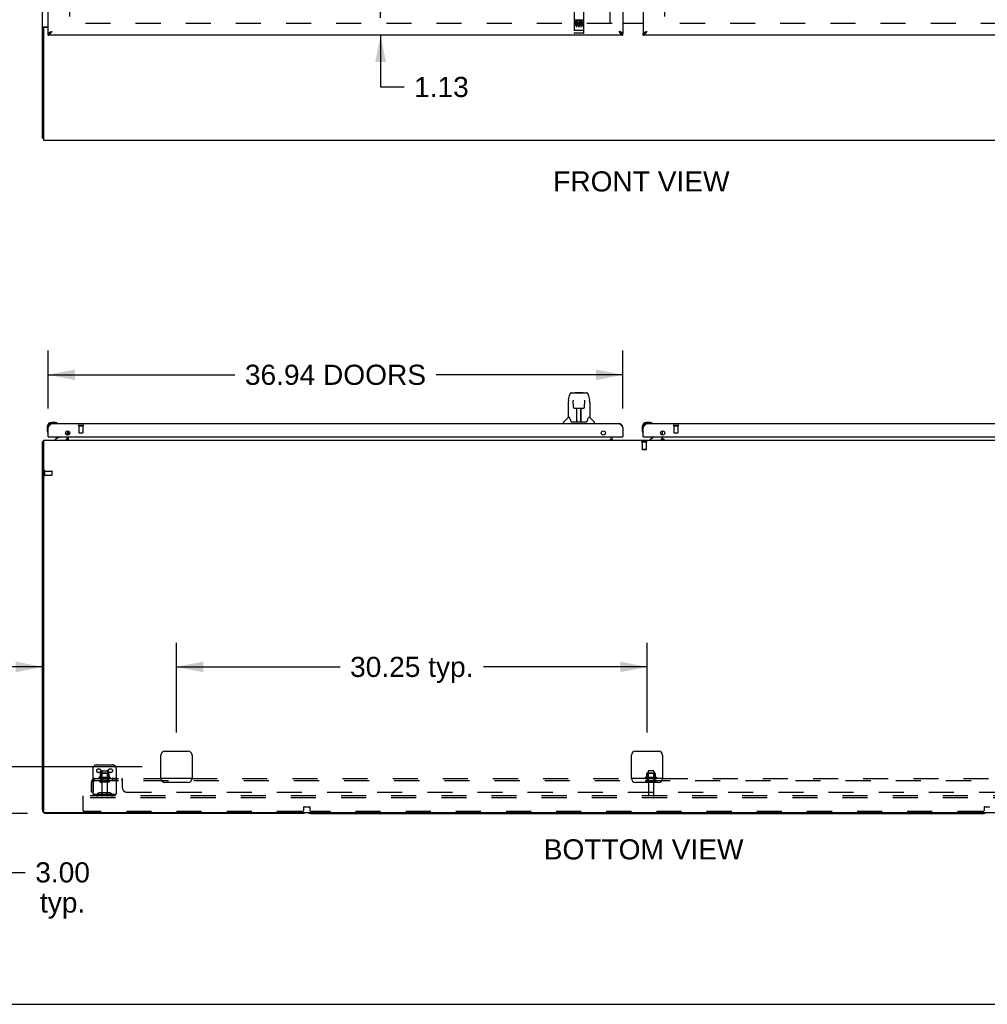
# Model space of a CAD drawing. Header units: inches. Extents: x 0 to 293, y 0 to 190.
# Tile 2 of 28: x 50 to 113, y 0 to 63. Entities that reach past the tile are written whole.
import ezdxf

# ---------------------------------------------------------------- set-up
doc = ezdxf.new("R2010")
doc.units = ezdxf.units.IN
doc.header["$LTSCALE"] = 16.12069
doc.header["$MEASUREMENT"] = 0
doc.linetypes.add('HIDDEN', pattern=[0.2, 0.1, -0.1])
doc.layers.get('0').update_dxf_attribs({"linetype": 'CONTINUOUS'})
for name, color, linetype in [('02___PRT_ALL_AXES', 7, 'CONTINUOUS'), ('DEFAULT_2', 8, 'HIDDEN'), ('DIMENSIONS', 7, 'CONTINUOUS')]:
    doc.layers.add(name, color=color, linetype=linetype)
doc.styles.get("Standard").update_dxf_attribs({"font": 'arial.ttf'})
doc.dimstyles.new('DIMSTYLE_1', dxfattribs={"dimtxt": 1.293103, "dimasz": 1.724138, "dimexe": 0.09, "dimexo": 0.07, "dimgap": 0.0375, "dimtad": 0, "dimtih": 1, "dimtoh": 1, "dimzin": 4, "dimdsep": 46, "dimtxsty": 'Standard', "dimblk": '_FILLED', "dimblk1": '_FILLED', "dimblk2": '_FILLED', "dimcen": 0.09, "dimazin": 1, "dimtfac": 1, "dimtofl": 0, "dimtmove": 0, "dimatfit": 3, "dimldrblk": '_FILLED', "dimfxl": 1, "dimtolj": 1, "dimtzin": 4, "dimarcsym": 0})

# ---------------------------------------------------------------- blocks, each defined once
blk = doc.blocks.new('_FILLED')
at = {"color": 0, "linetype": 'ByBlock'}
blk.add_solid([(0, 0), (-1, 0.2), (-1, -0.2)], dxfattribs=at)
blk = doc.blocks.new('*D10')
at = {"layer": 'DIMENSIONS', "color": 2, "linetype": 'Continuous'}
for p, q in [((73.533, 63.41), (73.533, 66.859)), ((73.533, 62.285), (73.533, 58.957)), ((73.533, 58.957), (75.041, 58.957))]:
    blk.add_line(p, q, dxfattribs=at)
at = {"layer": 'DIMENSIONS', "color": 2, "linetype": 'Continuous', "xscale": 1.724137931, "yscale": 1.724137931, "zscale": 1.724137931}
for p, rotation in [((73.533, 63.41), 270), ((73.533, 62.285), 90)]:
    blk.add_blockref('_FILLED', p, dxfattribs=dict(at, rotation=rotation))
at = {"layer": 'DIMENSIONS', "color": 2, "linetype": 'Continuous', "insert": (75.688, 59.604), "char_height": 1.2931, "width": 3.51397, "attachment_point": 1, "line_spacing_factor": 0.9}
blk.add_mtext('1.13', dxfattribs=at)
blk = doc.blocks.new('*D12')
at = {"layer": 'DIMENSIONS', "color": 2, "linetype": 'Continuous'}
for p, q in [((52.164, 38.283), (52.164, 42.011)), ((89.102, 38.283), (89.102, 42.011)), ((52.164, 40.459), (64.17, 40.459)), ((89.102, 40.459), (77.096, 40.459))]:
    blk.add_line(p, q, dxfattribs=at)
at = {"layer": 'DIMENSIONS', "color": 2, "linetype": 'Continuous', "xscale": 1.724137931, "yscale": 1.724137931, "zscale": 1.724137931, "rotation": 180}
blk.add_blockref('_FILLED', (52.164, 40.459), dxfattribs=at)
at = {"layer": 'DIMENSIONS', "color": 2, "linetype": 'Continuous', "xscale": 1.724137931, "yscale": 1.724137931, "zscale": 1.724137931}
blk.add_blockref('_FILLED', (89.102, 40.459), dxfattribs=at)
at = {"layer": 'DIMENSIONS', "color": 2, "linetype": 'Continuous', "insert": (70.633, 41.106), "char_height": 1.2931, "width": 11.63312, "attachment_point": 2, "line_spacing_factor": 0.9}
blk.add_mtext('36.94 DOORS', dxfattribs=at)
blk = doc.blocks.new('*D19')
at = {"layer": 'DIMENSIONS', "color": 2, "linetype": 'Continuous'}
for p, q in [((60.414, 17.471), (60.414, 23.237)), ((90.664, 17.471), (90.664, 23.237)), ((60.414, 21.685), (70.929, 21.685)), ((90.664, 21.685), (80.149, 21.685))]:
    blk.add_line(p, q, dxfattribs=at)
at = {"layer": 'DIMENSIONS', "color": 2, "linetype": 'Continuous', "xscale": 1.724137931, "yscale": 1.724137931, "zscale": 1.724137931, "rotation": 180}
blk.add_blockref('_FILLED', (60.414, 21.685), dxfattribs=at)
at = {"layer": 'DIMENSIONS', "color": 2, "linetype": 'Continuous', "xscale": 1.724137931, "yscale": 1.724137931, "zscale": 1.724137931}
blk.add_blockref('_FILLED', (90.664, 21.685), dxfattribs=at)
at = {"layer": 'DIMENSIONS', "color": 2, "linetype": 'Continuous', "insert": (75.539, 22.332), "char_height": 1.2931, "width": 7.92687, "attachment_point": 2, "line_spacing_factor": 0.9}
blk.add_mtext('30.25 typ.', dxfattribs=at)
blk = doc.blocks.new('*D20')
at = {"layer": 'DIMENSIONS', "color": 2, "linetype": 'Continuous'}
for p, q in [((60.414, 17.471), (60.414, 23.237)), ((51.789, 21.685), (46.815, 21.685)), ((60.414, 21.685), (63.862, 21.685))]:
    blk.add_line(p, q, dxfattribs=at)
at = {"layer": 'DIMENSIONS', "color": 2, "linetype": 'Continuous', "xscale": 1.724137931, "yscale": 1.724137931, "zscale": 1.724137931}
blk.add_blockref('_FILLED', (51.789, 21.685), dxfattribs=at)
at = {"layer": 'DIMENSIONS', "color": 2, "linetype": 'Continuous', "xscale": 1.724137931, "yscale": 1.724137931, "zscale": 1.724137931, "rotation": 180}
blk.add_blockref('_FILLED', (60.414, 21.685), dxfattribs=at)
at = {"layer": 'DIMENSIONS', "color": 2, "linetype": 'Continuous', "insert": (44.411, 22.332), "char_height": 1.2931, "width": 3.51397, "attachment_point": 2, "line_spacing_factor": 0.9}
blk.add_mtext('8.63\\Ptyp.', dxfattribs=at)
blk = doc.blocks.new('*D21')
at = {"layer": 'DIMENSIONS', "color": 2, "linetype": 'Continuous'}
for p, q in [((49.179, 15.265), (49.179, 18.713)), ((58.207, 15.265), (47.627, 15.265)), ((50.832, 12.265), (47.627, 12.265)), ((49.179, 12.265), (49.179, 8.48)), ((49.179, 8.48), (50.687, 8.48))]:
    blk.add_line(p, q, dxfattribs=at)
at = {"layer": 'DIMENSIONS', "color": 2, "linetype": 'Continuous', "xscale": 1.724137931, "yscale": 1.724137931, "zscale": 1.724137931}
for p, rotation in [((49.179, 15.265), 270), ((49.179, 12.265), 90)]:
    blk.add_blockref('_FILLED', p, dxfattribs=dict(at, rotation=rotation))
at = {"layer": 'DIMENSIONS', "color": 2, "linetype": 'Continuous', "insert": (53.091, 9.127), "char_height": 1.2931, "width": 3.51397, "attachment_point": 2, "line_spacing_factor": 0.9}
blk.add_mtext('3.00\\Ptyp.', dxfattribs=at)

msp = doc.modelspace()

# ---------------------------------------------------------------- linework, layer by layer
at = {"color": 7, "linetype": 'Continuous'}
for p, q in [((51.789, 55.66), (51.789, 139.41)), ((51.887, 62.779), (51.789, 62.779)), ((51.85, 62.817), (52.164, 62.817)), ((51.852, 62.723), (51.852, 55.535)), ((52.164, 62.785), (51.914, 62.785)), ((90.414, 63.03), (89.102, 63.03)), ((52.164, 62.285), (52.164, 62.389)), ((52.265, 62.418), (52.276, 62.424)), ((88.978, 62.431), (88.99, 62.424)), ((89.102, 62.285), (89.102, 62.389)), ((90.414, 62.285), (90.414, 62.389)), ((90.515, 62.418), (90.526, 62.424)), ((51.789, 55.66), (51.852, 55.66)), ((51.852, 55.535), (129.477, 55.535)), ((85.804, 39.291), (86.774, 39.291)), ((85.891, 39.291), (85.89, 39.291)), ((86.051, 39.311), (86.031, 39.291)), ((86.051, 39.311), (86.527, 39.311)), ((86.527, 39.311), (86.547, 39.291)), ((86.774, 39.291), (86.774, 39.291)), ((85.6, 38.688), (85.6, 37.716)), ((85.615, 38.831), (85.68, 39.136)), ((85.923, 38.779), (85.903, 38.779)), ((85.922, 38.815), (85.922, 38.812)), ((85.922, 38.812), (85.922, 38.807)), ((85.922, 38.807), (85.922, 38.8)), ((85.922, 38.8), (85.923, 38.789)), ((85.93, 38.385), (85.923, 38.789)), ((86.649, 38.385), (86.656, 38.797)), ((86.656, 38.805), (86.656, 38.81)), ((86.656, 38.797), (86.656, 38.805)), ((86.675, 38.779), (86.656, 38.779)), ((86.898, 39.136), (86.963, 38.831)), ((86.978, 38.688), (86.978, 37.716)), ((86.01, 38.307), (86.13, 38.307)), ((86.14, 37.461), (86.155, 38.308)), ((86.147, 37.892), (86.147, 38.307)), ((86.151, 38.082), (86.147, 38.082)), ((86.151, 38.071), (86.147, 38.071)), ((86.166, 38.308), (86.412, 38.308)), ((86.415, 37.441), (86.4, 38.308)), ((86.431, 38.082), (86.404, 38.082)), ((86.431, 38.071), (86.404, 38.071)), ((86.431, 37.441), (86.431, 38.307)), ((86.448, 38.307), (86.568, 38.307)), ((52.624, 37.383), (52.367, 37.383)), ((52.661, 37.38), (52.624, 37.383)), ((52.759, 37.336), (52.752, 37.338)), ((85.285, 37.323), (85.285, 37.385)), ((85.594, 37.71), (85.297, 37.413)), ((85.673, 37.716), (85.6, 37.716)), ((85.768, 37.464), (85.773, 37.457)), ((85.803, 37.441), (86.775, 37.441)), ((86.141, 37.513), (86.14, 37.487)), ((86.147, 37.441), (86.147, 37.445)), ((86.408, 37.842), (86.431, 37.842)), ((86.431, 37.838), (86.408, 37.838)), ((86.414, 37.487), (86.414, 37.513)), ((86.978, 37.716), (86.905, 37.716)), ((86.984, 37.71), (87.282, 37.413)), ((87.293, 37.323), (87.293, 37.385)), ((90.874, 37.383), (90.617, 37.383)), ((90.911, 37.38), (90.874, 37.383)), ((91.009, 37.336), (91.002, 37.338)), ((52.104, 37.12), (52.104, 36.863)), ((52.104, 36.863), (52.107, 36.825)), ((52.149, 36.734), (52.151, 36.728)), ((52.411, 37.323), (52.367, 37.323)), ((53.414, 36.586), (53.414, 36.852)), ((53.445, 36.848), (53.445, 36.589)), ((90.354, 37.12), (90.354, 36.863)), ((90.354, 36.863), (90.357, 36.825)), ((90.399, 36.734), (90.401, 36.728)), ((90.661, 37.323), (90.617, 37.323)), ((91.664, 36.586), (91.664, 36.852)), ((51.789, 12.515), (51.789, 36.14)), ((51.789, 36.14), (51.852, 36.14)), ((51.85, 36.178), (51.852, 36.176)), ((51.852, 36.265), (51.852, 12.39)), ((51.852, 36.265), (129.477, 36.265)), ((52.184, 36.469), (52.164, 36.469)), ((52.844, 36.442), (52.606, 36.304)), ((52.606, 36.265), (52.606, 36.304)), ((53.283, 36.695), (53.364, 36.615)), ((53.383, 36.287), (53.389, 36.281)), ((53.393, 36.469), (53.393, 36.422)), ((53.414, 36.39), (53.414, 36.469)), ((53.445, 36.469), (53.445, 36.265)), ((88.325, 36.293), (88.325, 36.34)), ((88.325, 36.34), (88.414, 36.34)), ((88.414, 36.293), (88.325, 36.293)), ((88.414, 36.265), (88.414, 36.469)), ((88.455, 36.265), (88.414, 36.306)), ((89.082, 36.469), (89.102, 36.469)), ((90.434, 36.469), (90.414, 36.469)), ((91.094, 36.442), (90.856, 36.304)), ((90.856, 36.265), (90.856, 36.304)), ((91.533, 36.695), (91.614, 36.615)), ((91.664, 36.306), (91.623, 36.265)), ((91.643, 36.469), (91.643, 36.422)), ((91.664, 36.265), (91.664, 36.469)), ((91.664, 36.34), (91.753, 36.34)), ((91.753, 36.293), (91.664, 36.293)), ((91.753, 36.34), (91.753, 36.293)), ((59.414, 14.515), (59.414, 16.015)), ((59.664, 16.265), (61.164, 16.265)), ((61.414, 16.015), (61.414, 14.515)), ((89.664, 14.515), (89.664, 16.015)), ((89.914, 16.265), (91.414, 16.265)), ((91.664, 16.015), (91.664, 14.515)), ((90.637, 14.84), (90.637, 14.612)), ((91.17, 14.851), (90.659, 14.851)), ((91.067, 15.015), (90.761, 15.015)), ((91.192, 14.84), (91.192, 14.612)), ((61.164, 14.265), (59.664, 14.265)), ((91.414, 14.265), (89.914, 14.265)), ((51.914, 12.327), (129.352, 12.327)), ((68.539, 12.265), (52.039, 12.265)), ((69.039, 12.265), (112.289, 12.265)), ((0, 0), (293.103, 0))]:
    msp.add_line(p, q, dxfattribs=at)
at = {"color": 3, "linetype": 'Continuous'}
for p, q in [((89.102, 136.681), (89.102, 62.389)), ((52.164, 62.389), (52.164, 66.785)), ((90.414, 66.785), (90.414, 62.389)), ((89.102, 63.05), (90.414, 63.05)), ((89.102, 62.285), (52.164, 62.285)), ((52.379, 62.52), (52.411, 62.532)), ((127.352, 62.285), (90.414, 62.285)), ((90.629, 62.52), (90.661, 62.532)), ((52.164, 36.469), (52.164, 37.076)), ((52.411, 37.323), (88.855, 37.323)), ((89.102, 37.076), (89.102, 36.469)), ((90.414, 36.469), (90.414, 37.076)), ((90.661, 37.323), (127.105, 37.323)), ((52.184, 36.469), (89.082, 36.469)), ((90.434, 36.469), (127.332, 36.469)), ((61.414, 14.515), (59.414, 14.515)), ((91.664, 14.515), (89.664, 14.515))]:
    msp.add_line(p, q, dxfattribs=at)
at = {"color": 7, "linetype": 'Continuous'}
for points in [[(51.85, 62.817), (51.848, 62.815), (51.845, 62.814), (51.842, 62.812), (51.839, 62.81), (51.836, 62.809), (51.832, 62.807), (51.828, 62.806), (51.824, 62.804), (51.821, 62.803), (51.817, 62.801), (51.813, 62.8), (51.81, 62.798), (51.807, 62.797), (51.804, 62.796), (51.801, 62.794), (51.798, 62.792), (51.796, 62.791), (51.794, 62.789), (51.793, 62.788), (51.791, 62.786), (51.79, 62.784), (51.79, 62.783), (51.789, 62.781), (51.789, 62.779)], [(52.164, 62.389), (52.175, 62.39), (52.187, 62.391), (52.198, 62.393), (52.209, 62.395), (52.22, 62.398), (52.231, 62.402), (52.243, 62.407), (52.254, 62.412), (52.265, 62.418)], [(52.276, 62.424), (52.287, 62.431), (52.299, 62.439), (52.31, 62.447), (52.321, 62.455), (52.332, 62.464), (52.343, 62.473), (52.355, 62.482), (52.366, 62.492), (52.377, 62.502), (52.388, 62.512), (52.4, 62.522), (52.411, 62.532)], [(52.28, 62.427), (52.284, 62.432), (52.289, 62.439), (52.295, 62.446), (52.302, 62.454), (52.31, 62.461), (52.318, 62.468), (52.327, 62.475), (52.336, 62.482), (52.346, 62.489), (52.356, 62.496), (52.367, 62.503), (52.377, 62.511), (52.388, 62.518), (52.4, 62.525), (52.411, 62.532)], [(88.855, 62.532), (88.866, 62.522), (88.878, 62.512), (88.889, 62.502), (88.9, 62.492), (88.911, 62.482), (88.922, 62.473), (88.934, 62.464), (88.945, 62.455), (88.956, 62.447), (88.967, 62.439), (88.978, 62.431)], [(88.986, 62.427), (88.982, 62.432), (88.977, 62.439), (88.97, 62.446), (88.964, 62.454), (88.956, 62.461), (88.948, 62.468), (88.939, 62.475), (88.93, 62.482), (88.92, 62.489), (88.91, 62.496), (88.899, 62.503), (88.888, 62.511), (88.877, 62.518), (88.866, 62.525), (88.855, 62.532)], [(88.99, 62.424), (89.001, 62.418), (89.012, 62.412), (89.023, 62.407), (89.034, 62.402), (89.046, 62.398), (89.057, 62.395), (89.068, 62.393), (89.079, 62.391), (89.091, 62.39), (89.102, 62.389)], [(90.414, 62.389), (90.425, 62.39), (90.437, 62.391), (90.448, 62.393), (90.459, 62.395), (90.47, 62.398), (90.481, 62.402), (90.493, 62.407), (90.504, 62.412), (90.515, 62.418)], [(90.526, 62.424), (90.537, 62.431), (90.549, 62.439), (90.56, 62.447), (90.571, 62.455), (90.582, 62.464), (90.593, 62.473), (90.605, 62.482), (90.616, 62.492), (90.627, 62.502), (90.638, 62.512), (90.65, 62.522), (90.661, 62.532)], [(90.53, 62.427), (90.534, 62.432), (90.539, 62.439), (90.545, 62.446), (90.552, 62.454), (90.56, 62.461), (90.568, 62.468), (90.577, 62.475), (90.586, 62.482), (90.596, 62.489), (90.606, 62.496), (90.617, 62.503), (90.627, 62.511), (90.638, 62.518), (90.65, 62.525), (90.661, 62.532)], [(85.804, 39.291), (85.8, 39.291), (85.785, 39.289), (85.77, 39.284), (85.756, 39.278), (85.744, 39.269), (85.733, 39.259), (85.724, 39.248), (85.715, 39.236), (85.708, 39.222), (85.701, 39.207), (85.695, 39.191), (85.689, 39.172), (85.684, 39.151), (85.68, 39.136)], [(86.874, 39.214), (86.868, 39.226), (86.862, 39.238), (86.854, 39.248), (86.846, 39.258), (86.837, 39.267), (86.826, 39.275), (86.814, 39.282), (86.802, 39.287), (86.789, 39.29), (86.774, 39.291)], [(85.615, 38.831), (85.609, 38.799), (85.604, 38.757), (85.601, 38.715), (85.6, 38.688)], [(85.922, 38.82), (85.922, 38.82), (85.922, 38.82), (85.922, 38.819), (85.922, 38.819), (85.922, 38.818), (85.922, 38.817), (85.922, 38.815)], [(86.656, 38.81), (86.656, 38.814), (86.657, 38.815), (86.657, 38.817), (86.657, 38.818), (86.657, 38.819), (86.657, 38.82), (86.657, 38.82)], [(86.898, 39.136), (86.895, 39.149), (86.89, 39.168), (86.885, 39.185), (86.88, 39.2), (86.874, 39.214)], [(86.978, 38.687), (86.978, 38.715), (86.975, 38.758), (86.969, 38.8), (86.963, 38.831)], [(85.93, 38.385), (85.931, 38.373), (85.934, 38.36), (85.94, 38.348), (85.947, 38.337), (85.956, 38.327), (85.966, 38.319), (85.977, 38.313), (85.989, 38.309), (86.002, 38.307), (86.009, 38.307)], [(86.13, 38.307), (86.133, 38.307), (86.142, 38.307), (86.151, 38.307), (86.16, 38.308), (86.166, 38.308)], [(86.412, 38.308), (86.42, 38.308), (86.429, 38.307), (86.438, 38.307), (86.446, 38.307), (86.448, 38.307)], [(86.57, 38.307), (86.578, 38.307), (86.59, 38.31), (86.602, 38.314), (86.614, 38.32), (86.624, 38.328), (86.632, 38.338), (86.64, 38.349), (86.645, 38.361), (86.648, 38.374), (86.649, 38.385)], [(85.67, 37.716), (85.675, 37.707), (85.689, 37.679), (85.704, 37.643), (85.72, 37.601), (85.736, 37.552), (85.751, 37.504)], [(85.751, 37.504), (85.753, 37.496), (85.758, 37.483), (85.763, 37.473), (85.768, 37.464)], [(85.773, 37.457), (85.779, 37.451), (85.786, 37.446), (85.794, 37.442), (85.801, 37.441), (85.803, 37.441)], [(86.775, 37.441), (86.777, 37.441), (86.784, 37.442), (86.792, 37.445), (86.799, 37.45)], [(86.799, 37.45), (86.805, 37.456), (86.81, 37.464)], [(86.81, 37.464), (86.815, 37.472), (86.82, 37.483), (86.825, 37.496), (86.828, 37.504)], [(86.828, 37.504), (86.842, 37.55), (86.858, 37.598), (86.874, 37.641), (86.889, 37.677), (86.903, 37.706), (86.909, 37.716)], [(51.813, 36.159), (51.81, 36.158), (51.807, 36.156), (51.804, 36.155), (51.801, 36.154), (51.798, 36.152), (51.796, 36.151), (51.794, 36.149), (51.793, 36.148), (51.791, 36.146), (51.79, 36.145), (51.79, 36.143), (51.789, 36.141), (51.789, 36.14)], [(51.85, 36.178), (51.848, 36.176), (51.845, 36.174), (51.842, 36.172), (51.839, 36.17), (51.836, 36.168), (51.832, 36.166), (51.828, 36.165), (51.824, 36.163), (51.821, 36.162), (51.813, 36.159)], [(53.371, 36.295), (53.371, 36.295), (53.372, 36.295), (53.373, 36.295), (53.374, 36.295), (53.375, 36.294), (53.376, 36.293), (53.378, 36.292), (53.379, 36.291), (53.381, 36.289), (53.383, 36.287)], [(53.389, 36.281), (53.391, 36.279), (53.393, 36.277), (53.396, 36.275)], [(53.396, 36.275), (53.398, 36.272), (53.401, 36.27)], [(53.401, 36.27), (53.403, 36.269), (53.406, 36.267)], [(53.406, 36.267), (53.408, 36.266), (53.41, 36.265)]]:
    msp.add_lwpolyline(points, dxfattribs=at)
at = {"color": 3, "linetype": 'Continuous'}
for points in [[(51.931, 62.795), (51.926, 62.793), (51.924, 62.791), (51.922, 62.79), (51.92, 62.788), (51.918, 62.787), (51.917, 62.785)], [(51.945, 62.817), (51.945, 62.815), (51.945, 62.813), (51.945, 62.811), (51.944, 62.809), (51.944, 62.808), (51.943, 62.806), (51.942, 62.804), (51.94, 62.803), (51.939, 62.801), (51.937, 62.8), (51.935, 62.798), (51.933, 62.797), (51.931, 62.795)], [(52.164, 62.389), (52.165, 62.395), (52.166, 62.401), (52.169, 62.407), (52.173, 62.413), (52.177, 62.419), (52.183, 62.425), (52.19, 62.431), (52.197, 62.437), (52.206, 62.443), (52.215, 62.449), (52.225, 62.455), (52.236, 62.461), (52.248, 62.467), (52.261, 62.473)], [(52.164, 62.285), (52.175, 62.286), (52.187, 62.288), (52.198, 62.291), (52.209, 62.295), (52.22, 62.301), (52.231, 62.308), (52.243, 62.316), (52.254, 62.325), (52.265, 62.335), (52.276, 62.346), (52.287, 62.358), (52.299, 62.371), (52.31, 62.384)], [(52.261, 62.473), (52.274, 62.479), (52.287, 62.484), (52.302, 62.49), (52.316, 62.496), (52.331, 62.502), (52.347, 62.508), (52.363, 62.514), (52.379, 62.52)], [(52.31, 62.384), (52.321, 62.399), (52.332, 62.414), (52.343, 62.43), (52.355, 62.446), (52.366, 62.463), (52.377, 62.48), (52.388, 62.497), (52.4, 62.514), (52.411, 62.532)], [(89.005, 62.473), (88.992, 62.479), (88.978, 62.484), (88.964, 62.49), (88.95, 62.496), (88.934, 62.502), (88.919, 62.508), (88.903, 62.514), (88.887, 62.52), (88.855, 62.532)], [(88.855, 62.532), (88.866, 62.514), (88.878, 62.497), (88.889, 62.48), (88.9, 62.463), (88.911, 62.446), (88.922, 62.43), (88.934, 62.414), (88.945, 62.399)], [(88.945, 62.399), (88.956, 62.384), (88.967, 62.371), (88.978, 62.358), (88.99, 62.346), (89.001, 62.335), (89.012, 62.325), (89.023, 62.316), (89.034, 62.308), (89.046, 62.301), (89.057, 62.295), (89.068, 62.291), (89.079, 62.288), (89.091, 62.286), (89.102, 62.285)], [(89.102, 62.389), (89.101, 62.395), (89.1, 62.401), (89.097, 62.407), (89.093, 62.413), (89.089, 62.419), (89.083, 62.425), (89.076, 62.431), (89.069, 62.437), (89.06, 62.443), (89.051, 62.449), (89.041, 62.455), (89.03, 62.461), (89.018, 62.467), (89.005, 62.473)], [(90.414, 62.389), (90.415, 62.395), (90.416, 62.401), (90.419, 62.407), (90.423, 62.413), (90.427, 62.419), (90.433, 62.425), (90.44, 62.431), (90.447, 62.437), (90.456, 62.443), (90.465, 62.449), (90.475, 62.455), (90.486, 62.461), (90.498, 62.467), (90.511, 62.473)], [(90.414, 62.285), (90.425, 62.286), (90.437, 62.288), (90.448, 62.291), (90.459, 62.295), (90.47, 62.301), (90.481, 62.308), (90.493, 62.316), (90.504, 62.325), (90.515, 62.335), (90.526, 62.346), (90.537, 62.358), (90.549, 62.371), (90.56, 62.384)], [(90.511, 62.473), (90.524, 62.479), (90.537, 62.484), (90.552, 62.49), (90.566, 62.496), (90.581, 62.502), (90.597, 62.508), (90.613, 62.514), (90.629, 62.52)], [(90.56, 62.384), (90.571, 62.399), (90.582, 62.414), (90.593, 62.43), (90.605, 62.446), (90.616, 62.463), (90.627, 62.48), (90.638, 62.497), (90.65, 62.514), (90.661, 62.532)], [(52.164, 37.076), (52.175, 37.094), (52.187, 37.111), (52.198, 37.128), (52.209, 37.146), (52.22, 37.162), (52.231, 37.178), (52.243, 37.194), (52.254, 37.209), (52.265, 37.224), (52.276, 37.237), (52.287, 37.25), (52.299, 37.262), (52.31, 37.273), (52.321, 37.283), (52.332, 37.292), (52.343, 37.3), (52.355, 37.307), (52.366, 37.313), (52.377, 37.317), (52.388, 37.32), (52.4, 37.322), (52.411, 37.323)], [(88.855, 37.323), (88.866, 37.322), (88.878, 37.32), (88.889, 37.317), (88.9, 37.313), (88.911, 37.307), (88.922, 37.3), (88.934, 37.292), (88.945, 37.283), (88.956, 37.273), (88.967, 37.262), (88.978, 37.25), (88.99, 37.237), (89.001, 37.224), (89.012, 37.209), (89.023, 37.194), (89.034, 37.178), (89.046, 37.162), (89.057, 37.146), (89.068, 37.128), (89.079, 37.111), (89.091, 37.094), (89.102, 37.076)], [(90.414, 37.076), (90.425, 37.094), (90.437, 37.111), (90.448, 37.128), (90.459, 37.146), (90.47, 37.162), (90.481, 37.178), (90.493, 37.194), (90.504, 37.209), (90.515, 37.224), (90.526, 37.237), (90.537, 37.25), (90.549, 37.262), (90.56, 37.273), (90.571, 37.283), (90.582, 37.292), (90.593, 37.3), (90.605, 37.307), (90.616, 37.313), (90.627, 37.317), (90.638, 37.32), (90.65, 37.322), (90.661, 37.323)]]:
    msp.add_lwpolyline(points, dxfattribs=at)
for centre in [(53.414, 36.719), (87.852, 36.719), (91.664, 36.719)]:
    msp.add_circle(centre, 0.133, dxfattribs=at)
at = {"color": 7, "linetype": 'Continuous'}
for centre, radius, start, end in [((51.914, 62.723), 0.0625, 90, 180), ((52.367, 37.12), 0.263, 90, 180), ((52.624, 37.133), 0.25, 59.11011, 90), ((52.744, 37.338), 0.015, 270, 353.62041), ((52.744, 37.334), 0.015, 6.37959, 59.11011), ((85.325, 37.385), 0.0394, 135, 180), ((85.608, 37.697), 0.0197, 90, 135), ((86.16, 37.46), 0.0197, 179, 269.92316), ((86.395, 37.46), 0.0197, 270.07713, 1), ((86.97, 37.697), 0.0197, 45, 90), ((87.254, 37.385), 0.0394, 0, 45), ((90.617, 37.12), 0.263, 90, 180), ((90.874, 37.133), 0.25, 59.11011, 90), ((90.994, 37.338), 0.015, 270, 353.62041), ((90.994, 37.334), 0.015, 6.37959, 59.11011), ((52.354, 36.863), 0.25, 180, 210.88989), ((52.153, 36.743), 0.015, 210.88989, 263.62041), ((52.149, 36.743), 0.015, 276.37959, 360), ((52.367, 37.12), 0.203, 90, 180), ((90.604, 36.863), 0.25, 180, 210.88989), ((90.403, 36.743), 0.015, 210.88989, 263.62041), ((90.399, 36.743), 0.015, 276.37959, 360), ((90.617, 37.12), 0.203, 90, 180), ((52.039, 36.015), 0.25, 138.60684, 139.23913), ((52.794, 36.528), 0.1, 300.09201, 323.45319), ((53.236, 36.422), 0.157, 270, 360), ((53.289, 36.39), 0.125, 270, 360), ((53.293, 36.544), 0.1, 27.01754, 45), ((91.044, 36.528), 0.1, 300.09201, 323.45319), ((91.486, 36.422), 0.157, 270, 360), ((91.543, 36.544), 0.1, 27.01754, 45), ((59.664, 16.015), 0.25, 90, 180), ((61.164, 16.015), 0.25, 0, 90), ((89.914, 16.015), 0.25, 90, 180), ((91.414, 16.015), 0.25, 0, 90), ((90.627, 14.631), 0.01, 293.96793, 360), ((90.647, 14.84), 0.01, 95.19383, 180), ((90.659, 14.709), 0.141, 90, 95.20805), ((90.761, 14.985), 0.03, 89.99999, 180), ((91.067, 14.985), 0.03, 0, 90.00001), ((91.17, 14.709), 0.141, 84.79195, 90), ((91.182, 14.84), 0.01, 0, 84.80617), ((91.202, 14.631), 0.01, 180, 246.03207), ((59.664, 14.515), 0.25, 180, 270), ((61.164, 14.515), 0.25, 270, 360), ((89.914, 14.515), 0.25, 180, 270), ((91.414, 14.515), 0.25, 270, 360), ((52.039, 12.515), 0.25, 180, 270), ((51.914, 12.39), 0.0625, 180, 270), ((68.539, 12.515), 0.25, 270, 311.40404), ((69.039, 12.515), 0.25, 228.59596, 270), ((112.289, 12.515), 0.25, 270, 311.40404)]:
    msp.add_arc(centre, radius, start, end, dxfattribs=at)
at = {"color": 3, "linetype": 'Continuous'}
for centre, radius, start, end in [((52.411, 37.076), 0.246, 90, 180), ((88.855, 37.076), 0.246, 0, 90), ((90.661, 37.076), 0.246, 90, 180), ((52.184, 36.489), 0.02, 180, 270), ((89.082, 36.489), 0.02, 270, 360), ((90.434, 36.489), 0.02, 180, 270)]:
    msp.add_arc(centre, radius, start, end, dxfattribs=at)
at = {"color": 7, "linetype": 'Continuous'}
for centre, major_axis, start_param, end_param in [((86.14, 37.48), (0.0394, 0), -1.369355, -1.264777), ((86.415, 37.48), (0, 0.0394), -3.447611, -3.141593)]:
    msp.add_ellipse(centre, major_axis=major_axis, ratio=1, start_param=start_param, end_param=end_param, dxfattribs=at)
at = {"layer": '02___PRT_ALL_AXES', "color": 8, "linetype": 'HIDDEN'}
for p, q in [((86.572, 63.246), (86.007, 63.246)), ((86.145, 63.124), (86.052, 63.124)), ((86.052, 63.124), (86.052, 63.082)), ((86.145, 63.082), (86.052, 63.082)), ((86.149, 63.038), (86.102, 63.038)), ((86.145, 62.997), (86.116, 62.997)), ((86.209, 62.953), (86.116, 62.953)), ((86.209, 62.911), (86.116, 62.911)), ((86.209, 62.953), (86.209, 62.911)), ((86.341, 62.959), (86.357, 62.92)), ((86.365, 63.088), (86.352, 63.07)), ((86.361, 63.113), (86.365, 63.112)), ((86.521, 63.124), (86.365, 63.124)), ((86.365, 63.124), (86.365, 63.112)), ((86.365, 63.088), (86.365, 62.911)), ((86.521, 62.911), (86.365, 62.911)), ((86.521, 63.082), (86.408, 63.082)), ((86.408, 63.082), (86.408, 63.038)), ((86.5, 63.038), (86.408, 63.038)), ((86.5, 62.996), (86.408, 62.996)), ((86.408, 62.996), (86.408, 62.953)), ((86.521, 62.953), (86.408, 62.953)), ((86.5, 63.038), (86.5, 62.996)), ((86.521, 63.124), (86.521, 63.082)), ((86.521, 62.953), (86.521, 62.911)), ((86.572, 62.418), (86.007, 62.418)), ((54.144, 37.176), (54.144, 36.729)), ((54.144, 37.176), (54.392, 37.176)), ((54.392, 37.176), (54.392, 36.729)), ((92.394, 37.176), (92.394, 36.729)), ((92.394, 37.176), (92.642, 37.176)), ((92.642, 37.176), (92.642, 36.729)), ((51.957, 34.016), (51.957, 34.264)), ((51.957, 34.264), (52.404, 34.264)), ((51.957, 34.016), (52.404, 34.016)), ((56.145, 14.585), (55.433, 14.585)), ((55.606, 14.985), (55.606, 14.39)), ((55.972, 14.985), (55.972, 14.39)), ((90.731, 14.851), (90.731, 14.39)), ((91.097, 14.851), (91.097, 14.39)), ((55.539, 14.515), (55.455, 14.515)), ((55.539, 14.515), (55.539, 14.39)), ((56.039, 14.515), (55.539, 14.515)), ((56.039, 14.39), (55.539, 14.39)), ((55.623, 14.221), (55.623, 13.42)), ((55.955, 14.221), (55.955, 13.42)), ((56.039, 14.515), (56.039, 14.39)), ((56.039, 14.515), (56.123, 14.515)), ((56.267, 14.515), (56.267, 14.39)), ((56.548, 14.515), (56.267, 14.515)), ((56.548, 14.39), (56.267, 14.39)), ((56.548, 14.515), (56.548, 14.39)), ((90.664, 14.515), (90.58, 14.515)), ((91.164, 14.515), (90.664, 14.515)), ((90.664, 14.515), (90.664, 14.39)), ((91.164, 14.39), (90.664, 14.39)), ((90.748, 14.221), (90.748, 13.42)), ((91.08, 14.221), (91.08, 13.42)), ((91.164, 14.515), (91.248, 14.515)), ((91.164, 14.515), (91.164, 14.39)), ((68.602, 12.515), (68.602, 12.682)), ((68.622, 12.702), (68.957, 12.702)), ((68.977, 12.682), (68.977, 12.515)), ((112.352, 12.515), (112.352, 12.682)), ((112.372, 12.702), (112.707, 12.702)), ((68.477, 12.39), (54.477, 12.39)), ((112.227, 12.39), (69.102, 12.39))]:
    msp.add_line(p, q, dxfattribs=at)
at = {"layer": '02___PRT_ALL_AXES', "color": 7, "linetype": 'Continuous'}
for p, q in [((91.27, 14.585), (90.558, 14.585)), ((90.731, 14.985), (90.731, 14.851)), ((91.097, 14.985), (91.097, 14.851))]:
    msp.add_line(p, q, dxfattribs=at)
at = {"layer": '02___PRT_ALL_AXES', "color": 8, "linetype": 'HIDDEN'}
for centre, radius, start, end in [((86.116, 62.975), 0.0644, 102.29948, 270.07752), ((86.116, 62.975), 0.0219, 89.90115, 270), ((86.145, 63.061), 0.0635, 270, 90), ((86.145, 63.06), 0.0219, 280.307, 90), ((86.315, 63.018), 0.107, 64.26362, 293.40274), ((86.315, 63.018), 0.0639, 54.88948, 293.40261), ((55.455, 14.553), 0.0384, 124.44966, 270), ((55.789, 13.984), 0.698, 113.96793, 120.66313), ((55.789, 13.984), 0.698, 59.33687, 66.03207), ((56.123, 14.553), 0.0384, 270, 55.55034), ((68.622, 12.682), 0.02, 90, 180), ((68.957, 12.682), 0.02, 0, 90), ((112.372, 12.682), 0.02, 90, 180), ((68.477, 12.515), 0.125, 270, 360), ((69.102, 12.515), 0.125, 180, 270), ((112.227, 12.515), 0.125, 270, 360)]:
    msp.add_arc(centre, radius, start, end, dxfattribs=at)
at = {"layer": '02___PRT_ALL_AXES', "color": 7, "linetype": 'Continuous'}
for centre, radius, start, end in [((52.367, 37.12), 0.263, 175.10153, 175.75782), ((52.367, 37.12), 0.263, 170.84979, 171.3733), ((90.617, 37.12), 0.263, 175.10153, 175.5324), ((90.617, 37.12), 0.263, 170.84979, 171.3733), ((90.58, 14.553), 0.0384, 124.44966, 270), ((90.914, 13.984), 0.698, 113.96793, 120.66313), ((90.914, 13.984), 0.698, 59.33687, 66.03207), ((91.248, 14.553), 0.0384, 270, 55.55034)]:
    msp.add_arc(centre, radius, start, end, dxfattribs=at)
at = {"layer": 'DEFAULT_2', "color": 8, "linetype": 'HIDDEN'}
for p, q in [((53.539, 136.035), (53.539, 63.036)), ((88.289, 63.05), (88.289, 136.02)), ((91.789, 136.02), (91.789, 63.05)), ((85.977, 64.173), (85.977, 62.448)), ((86.602, 62.448), (86.602, 64.173)), ((88.414, 63.035), (53.445, 63.035)), ((86.007, 63.246), (86.572, 63.246)), ((86.078, 63.23), (86.25, 63.23)), ((86.102, 63.115), (86.102, 62.809)), ((86.227, 63.115), (86.227, 62.809)), ((86.328, 63.23), (86.5, 63.23)), ((86.352, 63.115), (86.352, 62.809)), ((86.477, 63.115), (86.477, 62.809)), ((126.633, 63.035), (91.664, 63.035)), ((85.995, 62.577), (85.994, 62.577)), ((85.994, 62.577), (85.994, 62.577)), ((85.996, 62.576), (85.995, 62.577)), ((85.997, 62.576), (85.996, 62.576)), ((85.998, 62.576), (85.997, 62.576)), ((85.999, 62.576), (85.998, 62.576)), ((85.998, 62.576), (85.998, 62.576)), ((86, 62.576), (85.999, 62.576)), ((86.001, 62.576), (86, 62.576)), ((86.002, 62.576), (86.001, 62.576)), ((86.003, 62.576), (86.002, 62.576)), ((86.004, 62.576), (86.003, 62.576)), ((86.003, 62.576), (86.003, 62.576)), ((86.005, 62.576), (86.004, 62.576)), ((86.006, 62.576), (86.005, 62.576)), ((86.007, 62.576), (86.006, 62.576)), ((86.572, 62.576), (86.007, 62.576)), ((86.257, 62.418), (86.072, 62.418)), ((86.507, 62.418), (86.322, 62.418)), ((86.572, 62.576), (86.573, 62.576)), ((86.573, 62.576), (86.574, 62.576)), ((86.574, 62.576), (86.575, 62.576)), ((86.575, 62.576), (86.576, 62.576)), ((86.575, 62.576), (86.575, 62.576)), ((86.576, 62.576), (86.577, 62.576)), ((86.577, 62.576), (86.578, 62.576)), ((86.578, 62.576), (86.579, 62.576)), ((86.579, 62.576), (86.58, 62.576)), ((86.58, 62.576), (86.581, 62.576)), ((86.58, 62.576), (86.58, 62.576)), ((86.581, 62.576), (86.582, 62.576)), ((86.582, 62.576), (86.583, 62.576)), ((86.583, 62.576), (86.584, 62.577)), ((86.584, 62.577), (86.585, 62.577)), ((86.584, 62.577), (86.584, 62.577)), ((86.585, 62.577), (86.586, 62.577)), ((54.126, 37.219), (54.41, 37.219)), ((54.126, 37.176), (54.41, 37.176)), ((54.154, 36.719), (54.382, 36.719)), ((92.376, 37.219), (92.66, 37.219)), ((92.376, 37.176), (92.66, 37.176)), ((92.404, 36.719), (92.632, 36.719)), ((90.305, 36.145), (90.305, 36.127)), ((90.642, 36.145), (90.305, 36.145)), ((90.642, 36.127), (90.305, 36.127)), ((90.349, 36.127), (90.349, 35.655)), ((90.597, 36.127), (90.597, 35.655)), ((90.642, 36.145), (90.642, 36.127)), ((90.359, 35.645), (90.349, 35.655)), ((90.597, 35.655), (90.349, 35.655)), ((90.587, 35.645), (90.359, 35.645)), ((90.587, 35.645), (90.597, 35.655)), ((51.914, 33.998), (51.914, 34.282)), ((51.957, 33.998), (51.957, 34.282)), ((52.414, 34.026), (52.414, 34.254)), ((55.289, 15.39), (56.289, 15.39)), ((55.039, 15.14), (55.039, 13.39)), ((55.512, 14.84), (55.512, 14.612)), ((56.045, 14.851), (55.534, 14.851)), ((55.606, 14.831), (55.586, 14.851)), ((55.606, 14.535), (55.606, 14.831)), ((55.973, 14.831), (55.606, 14.831)), ((55.636, 15.015), (55.942, 15.015)), ((55.973, 14.831), (55.993, 14.851)), ((55.973, 14.535), (55.973, 14.831)), ((56.067, 14.84), (56.067, 14.612)), ((56.539, 15.14), (56.539, 13.39)), ((90.731, 14.831), (90.711, 14.851)), ((91.098, 14.831), (90.731, 14.831)), ((90.731, 14.535), (90.731, 14.831)), ((91.098, 14.831), (91.118, 14.851)), ((91.098, 14.535), (91.098, 14.831)), ((54.945, 13.64), (54.945, 14.278)), ((55.032, 14.461), (55.111, 14.364)), ((55.07, 14.39), (55.07, 14.515)), ((55.07, 14.515), (59.414, 14.515)), ((55.07, 14.39), (126.758, 14.39)), ((55.07, 13.64), (55.07, 14.278)), ((56.054, 14.284), (55.525, 14.284)), ((55.606, 14.535), (55.586, 14.515)), ((55.973, 14.535), (55.606, 14.535)), ((55.973, 14.535), (55.993, 14.515)), ((56.91, 14.39), (56.91, 14.515)), ((56.926, 14.375), (56.923, 14.379)), ((56.935, 14.48), (56.932, 14.488)), ((56.945, 13.89), (56.945, 14.461)), ((61.414, 14.515), (89.664, 14.515)), ((91.179, 14.284), (90.65, 14.284)), ((90.731, 14.535), (90.711, 14.515)), ((91.098, 14.535), (90.731, 14.535)), ((91.098, 14.535), (91.118, 14.515)), ((91.664, 14.515), (119.914, 14.515)), ((54.414, 13.265), (54.414, 13.39)), ((127.414, 13.39), (54.414, 13.39)), ((55.07, 13.64), (54.945, 13.64)), ((56.539, 13.494), (55.039, 13.494)), ((55.382, 13.562), (55.314, 13.513)), ((55.443, 13.478), (55.375, 13.429)), ((56.13, 13.584), (55.449, 13.584)), ((56.13, 13.48), (55.449, 13.48)), ((55.614, 13.584), (55.614, 13.48)), ((55.964, 13.584), (55.964, 13.48)), ((56.136, 13.478), (56.204, 13.429)), ((56.196, 13.562), (56.264, 13.513)), ((57.195, 13.64), (124.633, 13.64)), ((54.414, 12.452), (54.414, 13.265)), ((127.414, 13.265), (54.414, 13.265))]:
    msp.add_line(p, q, dxfattribs=at)
for points in [[(86.072, 63.229), (86.072, 63.229), (86.072, 63.229), (86.072, 63.229), (86.072, 63.229), (86.072, 63.229), (86.072, 63.229), (86.072, 63.229), (86.072, 63.229), (86.073, 63.229), (86.073, 63.229), (86.073, 63.229), (86.073, 63.229), (86.073, 63.229), (86.073, 63.229), (86.073, 63.229), (86.073, 63.229), (86.073, 63.229), (86.074, 63.229), (86.074, 63.23), (86.074, 63.23), (86.074, 63.23), (86.074, 63.23), (86.074, 63.23), (86.074, 63.23), (86.075, 63.23), (86.075, 63.23), (86.075, 63.23), (86.075, 63.23), (86.075, 63.23), (86.075, 63.23), (86.075, 63.23), (86.076, 63.23), (86.076, 63.23), (86.076, 63.23), (86.076, 63.23), (86.076, 63.23), (86.076, 63.23), (86.077, 63.23), (86.077, 63.23), (86.077, 63.23), (86.077, 63.23), (86.077, 63.23), (86.078, 63.23), (86.078, 63.23), (86.078, 63.23)], [(86.25, 63.23), (86.25, 63.23), (86.251, 63.23), (86.251, 63.23), (86.251, 63.23), (86.251, 63.23), (86.251, 63.23), (86.252, 63.23), (86.252, 63.23), (86.252, 63.23), (86.252, 63.23), (86.252, 63.23), (86.252, 63.23), (86.253, 63.23), (86.253, 63.23), (86.253, 63.23), (86.253, 63.23), (86.253, 63.23), (86.253, 63.23), (86.254, 63.23), (86.254, 63.23), (86.254, 63.23), (86.254, 63.23), (86.254, 63.23), (86.254, 63.23), (86.254, 63.23), (86.255, 63.23), (86.255, 63.23), (86.255, 63.229), (86.255, 63.229), (86.255, 63.229), (86.255, 63.229), (86.255, 63.229), (86.255, 63.229), (86.256, 63.229), (86.256, 63.229), (86.256, 63.229), (86.256, 63.229), (86.256, 63.229), (86.256, 63.229), (86.256, 63.229), (86.256, 63.229), (86.256, 63.229), (86.256, 63.229), (86.257, 63.229), (86.257, 63.229), (86.257, 63.229)], [(86.322, 63.229), (86.322, 63.229), (86.322, 63.229), (86.322, 63.229), (86.322, 63.229), (86.322, 63.229), (86.322, 63.229), (86.322, 63.229), (86.322, 63.229), (86.323, 63.229), (86.323, 63.229), (86.323, 63.229), (86.323, 63.229), (86.323, 63.229), (86.323, 63.229), (86.323, 63.229), (86.323, 63.229), (86.323, 63.229), (86.324, 63.229), (86.324, 63.23), (86.324, 63.23), (86.324, 63.23), (86.324, 63.23), (86.324, 63.23), (86.324, 63.23), (86.325, 63.23), (86.325, 63.23), (86.325, 63.23), (86.325, 63.23), (86.325, 63.23), (86.325, 63.23), (86.325, 63.23), (86.326, 63.23), (86.326, 63.23), (86.326, 63.23), (86.326, 63.23), (86.326, 63.23), (86.326, 63.23), (86.327, 63.23), (86.327, 63.23), (86.327, 63.23), (86.327, 63.23), (86.327, 63.23), (86.328, 63.23), (86.328, 63.23), (86.328, 63.23)], [(86.5, 63.23), (86.5, 63.23), (86.501, 63.23), (86.501, 63.23), (86.501, 63.23), (86.501, 63.23), (86.501, 63.23), (86.502, 63.23), (86.502, 63.23), (86.502, 63.23), (86.502, 63.23), (86.502, 63.23), (86.502, 63.23), (86.503, 63.23), (86.503, 63.23), (86.503, 63.23), (86.503, 63.23), (86.503, 63.23), (86.503, 63.23), (86.504, 63.23), (86.504, 63.23), (86.504, 63.23), (86.504, 63.23), (86.504, 63.23), (86.504, 63.23), (86.504, 63.23), (86.505, 63.23), (86.505, 63.23), (86.505, 63.229), (86.505, 63.229), (86.505, 63.229), (86.505, 63.229), (86.505, 63.229), (86.505, 63.229), (86.506, 63.229), (86.506, 63.229), (86.506, 63.229), (86.506, 63.229), (86.506, 63.229), (86.506, 63.229), (86.506, 63.229), (86.506, 63.229), (86.506, 63.229), (86.506, 63.229), (86.507, 63.229), (86.507, 63.229), (86.507, 63.229)], [(85.994, 62.577), (85.993, 62.577), (85.993, 62.577), (85.992, 62.577), (85.992, 62.577), (85.991, 62.577), (85.991, 62.577), (85.991, 62.577), (85.99, 62.577), (85.99, 62.577), (85.99, 62.577), (85.989, 62.577), (85.989, 62.577), (85.989, 62.577), (85.988, 62.578), (85.988, 62.578), (85.988, 62.578), (85.987, 62.578), (85.987, 62.578), (85.987, 62.578), (85.986, 62.578), (85.986, 62.578), (85.986, 62.578), (85.985, 62.578), (85.985, 62.578), (85.985, 62.578), (85.985, 62.578), (85.984, 62.578), (85.984, 62.579), (85.984, 62.579), (85.984, 62.579), (85.983, 62.579), (85.983, 62.579), (85.983, 62.579), (85.982, 62.579), (85.982, 62.579), (85.982, 62.579), (85.982, 62.579), (85.982, 62.579), (85.981, 62.579), (85.981, 62.58), (85.981, 62.58), (85.981, 62.58), (85.98, 62.58), (85.98, 62.58), (85.98, 62.58), (85.98, 62.58), (85.98, 62.58), (85.979, 62.58), (85.979, 62.58), (85.979, 62.58), (85.979, 62.581), (85.979, 62.581), (85.979, 62.581), (85.979, 62.581), (85.978, 62.581), (85.978, 62.581), (85.978, 62.581), (85.978, 62.581), (85.978, 62.581), (85.978, 62.581), (85.978, 62.582), (85.978, 62.582), (85.977, 62.582), (85.977, 62.582), (85.977, 62.582), (85.977, 62.582), (85.977, 62.582), (85.977, 62.582), (85.977, 62.582), (85.977, 62.582), (85.977, 62.583), (85.977, 62.583), (85.977, 62.583), (85.977, 62.583), (85.977, 62.583), (85.977, 62.583), (85.977, 62.583), (85.977, 62.583), (85.977, 62.583)], [(86.586, 62.577), (86.586, 62.577), (86.587, 62.577), (86.587, 62.577), (86.587, 62.577), (86.588, 62.577), (86.588, 62.577), (86.588, 62.577), (86.589, 62.577), (86.589, 62.577), (86.589, 62.577), (86.59, 62.577), (86.59, 62.578), (86.59, 62.578), (86.591, 62.578), (86.591, 62.578), (86.591, 62.578), (86.592, 62.578), (86.592, 62.578), (86.592, 62.578), (86.593, 62.578), (86.593, 62.578), (86.593, 62.578), (86.594, 62.578), (86.594, 62.578), (86.594, 62.578), (86.594, 62.579), (86.595, 62.579), (86.595, 62.579), (86.595, 62.579), (86.595, 62.579), (86.596, 62.579), (86.596, 62.579), (86.596, 62.579), (86.596, 62.579), (86.597, 62.579), (86.597, 62.579), (86.597, 62.579), (86.597, 62.58), (86.598, 62.58), (86.598, 62.58), (86.598, 62.58), (86.598, 62.58), (86.598, 62.58), (86.599, 62.58), (86.599, 62.58), (86.599, 62.58), (86.599, 62.58), (86.599, 62.58), (86.599, 62.581), (86.6, 62.581), (86.6, 62.581), (86.6, 62.581), (86.6, 62.581), (86.6, 62.581), (86.6, 62.581), (86.6, 62.581), (86.601, 62.581), (86.601, 62.581), (86.601, 62.582), (86.601, 62.582), (86.601, 62.582), (86.601, 62.582), (86.601, 62.582), (86.601, 62.582), (86.601, 62.582), (86.601, 62.582), (86.601, 62.582), (86.601, 62.582), (86.602, 62.583), (86.602, 62.583), (86.602, 62.583), (86.602, 62.583), (86.602, 62.583), (86.602, 62.583), (86.602, 62.583), (86.602, 62.583), (86.602, 62.583)], [(55.032, 14.461), (55.034, 14.463), (55.037, 14.466), (55.039, 14.469), (55.041, 14.472), (55.043, 14.476), (55.045, 14.48), (55.047, 14.484), (55.05, 14.492)], [(55.05, 14.492), (55.052, 14.495), (55.053, 14.499), (55.055, 14.502), (55.057, 14.505), (55.059, 14.508), (55.061, 14.51), (55.063, 14.512), (55.065, 14.513), (55.067, 14.514), (55.069, 14.514), (55.07, 14.515)], [(55.07, 14.449), (55.07, 14.449), (55.07, 14.449), (55.07, 14.449), (55.07, 14.449), (55.07, 14.449), (55.07, 14.449), (55.07, 14.448), (55.07, 14.448), (55.07, 14.447), (55.07, 14.446)], [(55.093, 14.386), (55.093, 14.386), (55.093, 14.386), (55.093, 14.386), (55.093, 14.386), (55.093, 14.386), (55.093, 14.387), (55.092, 14.387), (55.092, 14.388), (55.092, 14.388), (55.091, 14.389), (55.091, 14.389), (55.091, 14.39), (55.09, 14.391), (55.09, 14.391), (55.09, 14.392), (55.089, 14.393), (55.089, 14.393), (55.089, 14.394), (55.088, 14.395), (55.088, 14.395), (55.087, 14.396), (55.087, 14.397), (55.087, 14.398), (55.086, 14.399), (55.086, 14.399), (55.086, 14.4), (55.085, 14.401), (55.085, 14.402), (55.084, 14.403), (55.084, 14.404), (55.084, 14.405), (55.083, 14.405), (55.083, 14.406), (55.082, 14.407), (55.082, 14.408), (55.082, 14.409), (55.081, 14.41), (55.081, 14.411), (55.08, 14.412), (55.08, 14.413), (55.08, 14.414), (55.079, 14.415), (55.079, 14.416), (55.079, 14.417), (55.078, 14.418), (55.078, 14.419), (55.077, 14.42), (55.077, 14.422), (55.077, 14.423), (55.076, 14.424), (55.076, 14.425), (55.076, 14.426), (55.075, 14.427), (55.075, 14.428), (55.075, 14.429), (55.075, 14.43), (55.074, 14.431), (55.074, 14.432), (55.074, 14.433), (55.073, 14.434), (55.073, 14.435), (55.073, 14.436), (55.073, 14.436), (55.073, 14.437), (55.072, 14.438), (55.072, 14.439), (55.072, 14.44), (55.072, 14.441), (55.072, 14.442), (55.071, 14.443), (55.071, 14.443), (55.071, 14.444), (55.071, 14.445), (55.071, 14.446), (55.071, 14.447), (55.071, 14.447), (55.071, 14.448), (55.07, 14.448), (55.07, 14.449), (55.07, 14.449)], [(55.098, 14.371), (55.094, 14.375), (55.092, 14.377), (55.089, 14.379), (55.087, 14.382), (55.084, 14.384), (55.082, 14.385), (55.079, 14.387), (55.077, 14.388), (55.074, 14.389), (55.072, 14.389), (55.07, 14.39)], [(55.091, 14.389), (55.091, 14.389), (55.091, 14.388), (55.092, 14.388), (55.092, 14.387), (55.092, 14.387), (55.093, 14.386), (55.093, 14.386), (55.093, 14.386), (55.093, 14.386), (55.093, 14.386)], [(55.111, 14.364), (55.111, 14.364), (55.11, 14.364), (55.109, 14.364), (55.108, 14.364), (55.106, 14.365), (55.105, 14.365), (55.103, 14.367), (55.102, 14.368), (55.1, 14.37), (55.098, 14.371)], [(56.923, 14.505), (56.921, 14.508), (56.919, 14.51), (56.917, 14.512), (56.915, 14.513), (56.913, 14.514), (56.912, 14.514), (56.91, 14.515)], [(56.913, 14.514), (56.912, 14.514), (56.91, 14.515)], [(56.92, 14.384), (56.918, 14.385), (56.916, 14.387), (56.915, 14.388), (56.913, 14.389), (56.912, 14.389), (56.91, 14.39)], [(56.918, 14.385), (56.916, 14.387), (56.915, 14.388), (56.913, 14.389), (56.912, 14.389), (56.91, 14.39)], [(56.928, 14.495), (56.927, 14.499), (56.925, 14.502), (56.923, 14.505), (56.921, 14.508), (56.919, 14.51), (56.917, 14.512), (56.915, 14.513)], [(56.923, 14.379), (56.921, 14.382), (56.92, 14.384)], [(56.93, 14.37), (56.928, 14.371), (56.927, 14.373), (56.926, 14.375)], [(56.932, 14.488), (56.93, 14.492), (56.928, 14.495)], [(56.945, 14.364), (56.943, 14.364), (56.942, 14.364), (56.94, 14.364), (56.938, 14.364), (56.936, 14.365), (56.935, 14.365), (56.933, 14.367), (56.931, 14.368), (56.93, 14.37), (56.928, 14.371)], [(56.945, 14.364), (56.943, 14.364), (56.942, 14.364), (56.94, 14.364), (56.938, 14.364), (56.936, 14.365), (56.935, 14.365), (56.933, 14.367)], [(56.945, 14.461), (56.944, 14.463), (56.942, 14.466), (56.94, 14.469), (56.938, 14.472), (56.937, 14.476), (56.935, 14.48)]]:
    msp.add_lwpolyline(points, dxfattribs=at)
for centre in [(55.414, 15.015), (56.164, 15.015)]:
    msp.add_circle(centre, 0.128, dxfattribs=at)
for centre, radius, start, end in [((86.007, 63.276), 0.03, 180, 270), ((86.572, 63.276), 0.03, 270, 360), ((86.007, 62.448), 0.03, 180, 270), ((86.572, 62.448), 0.03, 270, 360), ((54.126, 37.197), 0.0215, 90, 270), ((54.154, 36.729), 0.01, 180, 270), ((54.382, 36.729), 0.01, 270, 360), ((54.41, 37.197), 0.0215, 270, 90), ((92.376, 37.197), 0.0215, 90, 270), ((92.404, 36.729), 0.01, 180, 270), ((92.632, 36.729), 0.01, 270, 360), ((92.66, 37.197), 0.0215, 270, 90), ((51.936, 34.282), 0.0215, 360, 180), ((52.404, 34.254), 0.01, 360, 90), ((51.936, 33.998), 0.0215, 180, 0), ((52.404, 34.026), 0.01, 270, 0), ((55.289, 15.14), 0.25, 90, 180), ((56.289, 15.14), 0.25, 0, 90), ((55.502, 14.631), 0.01, 293.96793, 360), ((55.522, 14.84), 0.01, 95.19383, 180), ((55.534, 14.709), 0.141, 90, 95.20805), ((55.636, 14.985), 0.03, 89.99999, 180), ((55.942, 14.985), 0.03, 0, 90.00001), ((56.045, 14.709), 0.141, 84.79195, 90), ((56.057, 14.84), 0.01, 0, 84.80617), ((56.077, 14.631), 0.01, 180, 246.03207), ((55.182, 14.278), 0.237, 90, 180), ((55.182, 14.278), 0.112, 90, 180), ((55.525, 14.337), 0.053, 90, 270), ((55.561, 14.221), 0.0625, 0, 90), ((56.018, 14.221), 0.0625, 90, 180), ((56.054, 14.337), 0.053, 270, 90), ((90.65, 14.337), 0.053, 90, 270), ((90.686, 14.221), 0.0625, 0, 90), ((91.143, 14.221), 0.0625, 90, 180), ((91.179, 14.337), 0.053, 270, 90), ((55.253, 13.598), 0.104, 270, 305.75389), ((55.253, 13.598), 0.208, 270, 305.75389), ((55.449, 13.47), 0.114, 90, 125.75389), ((55.449, 13.47), 0.01, 90, 125.75389), ((55.653, 13.42), 0.03, 180, 270), ((55.925, 13.42), 0.03, 270, 360), ((56.13, 13.47), 0.114, 54.24611, 90), ((56.13, 13.47), 0.01, 54.24611, 90), ((56.325, 13.598), 0.208, 234.24611, 270), ((56.325, 13.598), 0.104, 234.24611, 270), ((57.195, 13.89), 0.25, 180, 270), ((90.778, 13.42), 0.03, 180, 270), ((91.05, 13.42), 0.03, 270, 360), ((54.477, 12.452), 0.0625, 180, 270)]:
    msp.add_arc(centre, radius, start, end, dxfattribs=at)

# ---------------------------------------------------------------- texts
at = {"layer": 'DIMENSIONS', "color": 2, "linetype": 'Continuous', "char_height": 1.2931, "attachment_point": 2, "line_spacing_factor": 0.9}
for s, insert, width in [('FRONT VIEW', (90.299, 53.535), 11.31586), ('BOTTOM VIEW', (90.443, 10.604), 12.81566)]:
    msp.add_mtext(s, dxfattribs=dict(at, insert=insert, width=width))

# ---------------------------------------------------------------- dimensions: what is measured, and where the dimension line sits
at = {"layer": 'DIMENSIONS', "color": 2, "linetype": 'Continuous'}
dim = msp.add_linear_dim(base=(73.532825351, 62.285470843), p1=(112.226707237, 63.410470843), p2=(52.184207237, 62.285470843), angle=270, dimstyle='DIMSTYLE_1', dxfattribs=at)
dim.commit()
dim.dimension.update_dxf_attribs({"geometry": '*D10', "text_midpoint": (77.500991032, 58.949749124), "dimtype": 160})
for base, p1, p2, angle, text, picture, middle in [((52.164, 40.459), (89.102, 38.213), (52.164, 38.213), 180, '<> DOORS', '*D12', (70.633, 40.459)), ((60.414, 21.685), (90.664, 17.401), (60.414, 17.401), 180, '<> typ.', '*D19', (75.539, 21.685)), ((49.179, 15.265), (50.902, 12.265), (58.277, 15.265), 90, '<>\\Ptyp.', '*D21', (53.091, 7.511))]:
    dim = msp.add_linear_dim(base=base, p1=p1, p2=p2, angle=angle, text=text, dimstyle='DIMSTYLE_1', dxfattribs=at)
    dim.commit()
    dim.dimension.update_dxf_attribs({"geometry": picture, "text_midpoint": middle, "dimtype": 160})
dim = msp.add_linear_dim(base=(60.414207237, 21.685090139), p1=(51.789207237, 12.514559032), p2=(60.414207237, 17.401455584), text='<>\\Ptyp.', dimstyle='DIMSTYLE_1', dxfattribs=at)
dim.commit()
dim.dimension.update_dxf_attribs({"geometry": '*D20', "text_midpoint": (44.411282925, 20.715262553), "dimtype": 160})

doc.saveas('drawing.dxf')
